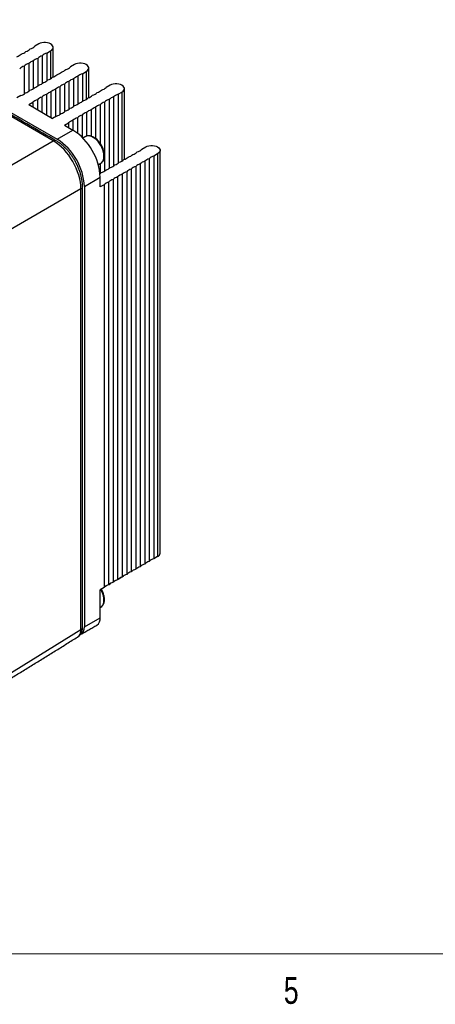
# Model space of a CAD drawing. Header units: millimetres. Extents: x 11 to 421, y 5 to 275.
# Tile 4 of 8: x 167 to 204, y 5 to 93. Entities that reach past the tile are written whole.
import ezdxf

# ---------------------------------------------------------------- set-up
doc = ezdxf.new("R2010")
doc.units = ezdxf.units.MM
doc.styles.add('SLDTEXTSTYLE0', font='TXT', dxfattribs={"width": 0.75})

msp = doc.modelspace()

# ---------------------------------------------------------------- linework, layer by layer
at = {"color": 7, "linetype": 'Continuous', "lineweight": 30}
for p, q in [((169.5465, 82.4824), (151.0767, 93.1448)), ((151.4247, 93.2963), (169.8932, 82.6347)), ((168.2603, 91.1291), (167.9068, 90.925)), ((168.9674, 90.3126), (169.321, 90.5167)), ((169.321, 90.5167), (169.321, 88.0342)), ((167.7621, 89.6168), (167.7621, 87.1373)), ((168.1639, 89.8488), (168.1639, 87.3693)), ((168.5657, 90.0807), (168.5657, 87.6012)), ((168.9674, 90.3126), (168.9674, 87.8331)), ((166.9586, 89.153), (166.9586, 86.6735)), ((167.3604, 89.3849), (167.3604, 86.9054)), ((171.4423, 89.2921), (171.0888, 89.088)), ((171.3459, 88.0119), (171.3459, 85.5324)), ((171.7477, 88.2438), (171.7477, 85.7643)), ((172.1494, 88.4757), (172.503, 88.6798)), ((172.1494, 88.4757), (172.1494, 85.9962)), ((172.503, 88.6798), (172.503, 86.1973)), ((169.7388, 87.0841), (169.7388, 84.6349)), ((170.1406, 87.3161), (170.1406, 84.8366)), ((170.5424, 87.548), (170.5424, 85.0685)), ((170.9441, 87.7799), (170.9441, 85.3004)), ((174.6243, 87.4552), (174.2707, 87.2511)), ((166.6693, 86.5368), (166.3158, 86.3327)), ((168.1318, 86.1564), (168.1318, 85.2843)), ((168.5335, 86.3883), (168.5335, 85.0524)), ((168.9353, 86.6203), (168.9353, 84.8204)), ((169.3371, 86.8522), (169.3371, 84.5885)), ((174.5279, 86.1749), (174.5279, 80.021)), ((174.9296, 86.4069), (174.9296, 80.2529)), ((175.3314, 86.6388), (175.685, 86.8429)), ((175.3314, 86.6388), (175.3314, 80.4849)), ((175.685, 86.8429), (175.685, 80.6859)), ((167.3764, 85.7204), (167.73, 85.9245)), ((167.3764, 85.7204), (169.4978, 84.4957)), ((167.73, 85.9245), (167.73, 85.5162)), ((172.9208, 85.2472), (172.9208, 82.9178)), ((173.3226, 85.4791), (173.3226, 82.7104)), ((173.7243, 85.7111), (173.7243, 82.2926)), ((174.1261, 85.943), (174.1261, 79.7891)), ((169.8513, 84.6998), (169.4978, 84.4957)), ((171.3137, 84.3195), (171.3137, 83.4474)), ((171.7155, 84.5514), (171.7155, 83.1757)), ((172.1173, 84.7833), (172.1173, 82.8233)), ((172.519, 85.0153), (172.519, 82.9134)), ((169.8932, 82.6347), (171.3074, 83.4511)), ((170.5584, 83.8834), (170.912, 84.0875)), ((170.5584, 83.8834), (171.3074, 83.4511)), ((170.912, 84.0875), (170.912, 83.6793)), ((161.9675, 78.1072), (169.5465, 82.4824)), ((177.4527, 81.7398), (177.8063, 81.9439)), ((178.1116, 80.8955), (178.1116, 44.9677)), ((178.8669, 81.3316), (178.5134, 81.1275)), ((178.5134, 81.1275), (178.5134, 45.1997)), ((178.8669, 81.3316), (178.8669, 45.4038)), ((173.7243, 80.4493), (173.7243, 79.5686)), ((176.5046, 79.9678), (176.5046, 44.04)), ((176.9063, 80.1997), (176.9063, 44.2719)), ((177.3081, 80.4317), (177.3081, 44.5039)), ((177.7099, 80.6636), (177.7099, 44.7358)), ((172.3262, 78.4206), (173.7404, 79.237)), ((173.7404, 78.3721), (173.7404, 79.237)), ((175.2993, 79.272), (175.2993, 43.3442)), ((175.701, 79.5039), (175.701, 43.5761)), ((176.1028, 79.7359), (176.1028, 43.8081)), ((172.0209, 78.1964), (164.442, 73.8212)), ((172.0209, 38.9045), (172.0209, 78.1964)), ((172.3262, 78.4206), (172.3262, 39.1297)), ((174.094, 78.5762), (173.7404, 78.3721)), ((174.094, 78.5762), (174.094, 42.6484)), ((174.4957, 78.8081), (174.4957, 42.8803)), ((174.8975, 79.0401), (174.8975, 43.1123)), ((178.8669, 45.4038), (178.5134, 45.1997)), ((174.9296, 43.1302), (174.9081, 43.1233)), ((174.9296, 43.1439), (174.9296, 43.1302)), ((175.3314, 43.3621), (175.3099, 43.3552)), ((175.685, 43.5662), (175.3314, 43.3621)), ((175.3314, 43.3758), (175.3314, 43.3621)), ((175.685, 43.571), (175.685, 43.5662)), ((174.094, 42.6484), (173.7404, 42.4443)), ((173.7404, 39.9461), (173.7404, 42.4443)), ((174.1261, 42.6663), (174.1046, 42.6594)), ((174.1261, 42.68), (174.1261, 42.6663)), ((174.5279, 42.8983), (174.5064, 42.8913)), ((174.5279, 42.9119), (174.5279, 42.8983)), ((172.3262, 39.1297), (173.7404, 39.9461)), ((164.442, 34.2184), (172.0209, 38.9045))]:
    msp.add_line(p, q, dxfattribs=at)
at = {"color": 7, "linetype": 'Continuous', "lineweight": 0}
msp.add_line((415.9568, 9.9587), (15.9068, 9.9587), dxfattribs=at)
at = {"color": 7, "linetype": 'Continuous', "lineweight": 30, "flags": 128}
for points in [[(169.321, 90.5167), (169.4257, 90.5925), (169.4986, 90.6799), (169.5359, 90.7744), (169.5359, 90.8714), (169.4986, 90.9659), (169.4257, 91.0533), (169.321, 91.1291), (169.1897, 91.1895), (169.0384, 91.2316), (168.8746, 91.2531), (168.7067, 91.2531), (168.543, 91.2316), (168.3916, 91.1895), (168.2603, 91.1291)], [(172.503, 88.6798), (172.6077, 88.7556), (172.6806, 88.843), (172.7179, 88.9375), (172.7179, 89.0345), (172.6806, 89.129), (172.6077, 89.2163), (172.503, 89.2921), (172.3717, 89.3526), (172.2204, 89.3947), (172.0566, 89.4162), (171.8887, 89.4162), (171.7249, 89.3947), (171.5736, 89.3526), (171.4423, 89.2921)], [(175.685, 86.8429), (175.7897, 86.9187), (175.8625, 87.0061), (175.8999, 87.1006), (175.8999, 87.1975), (175.8625, 87.2921), (175.7897, 87.3794), (175.685, 87.4552), (175.5536, 87.5157), (175.4023, 87.5577), (175.2386, 87.5793), (175.0707, 87.5793), (174.9069, 87.5577), (174.7556, 87.5157), (174.6243, 87.4552)], [(173.7915, 80.488), (173.7915, 80.488), (173.8906, 80.5648), (173.9703, 80.669), (174.0287, 80.7981), (174.0643, 80.9488), (174.0763, 81.1176), (174.0643, 81.3001), (174.0287, 81.492), (173.9703, 81.6884), (173.8906, 81.8847), (173.7915, 82.0758), (173.6755, 82.2572), (173.5454, 82.4244), (173.4045, 82.5732), (173.2561, 82.6999), (173.104, 82.8016), (172.9519, 82.8756), (172.8036, 82.9201), (172.6626, 82.934), (172.5325, 82.9171), (172.4166, 82.8696)], [(177.8063, 81.9439), (177.9376, 82.0043), (178.0889, 82.0464), (178.2526, 82.068), (178.4206, 82.068), (178.5843, 82.0464), (178.7356, 82.0043), (178.8669, 81.9439), (178.9716, 81.8681), (179.0445, 81.7807), (179.0819, 81.6862), (179.0819, 81.5892), (179.0445, 81.4947), (178.9716, 81.4074), (178.8669, 81.3316)], [(175.8267, 43.6802), (175.7897, 43.642), (175.685, 43.5662)], [(173.7915, 40.8858), (173.7915, 40.8858), (173.8906, 40.9626), (173.9703, 41.0668), (174.0287, 41.1958), (174.0643, 41.3466), (174.0763, 41.5153), (174.0643, 41.6979), (174.0287, 41.8897), (173.9703, 42.0862), (173.8906, 42.2824), (173.7915, 42.4736), (173.7914, 42.4737)]]:
    msp.add_lwpolyline(points, dxfattribs=at)
at = {"color": 7, "linetype": 'Continuous', "lineweight": 30}
for centre, radius, start, end in [((166.8491, 91.3652), 0.9392, 285.698431, 314.296192), ((167.2509, 91.5971), 0.9392, 285.698431, 314.296192), ((166.0456, 90.9013), 0.9392, 285.698431, 314.296192), ((166.4474, 91.1333), 0.9392, 285.698431, 314.296192), ((168.0163, 88.7127), 0.9392, 105.698431, 134.296192), ((168.418, 88.9447), 0.9392, 105.698431, 134.296192), ((168.8198, 89.1766), 0.9392, 105.698431, 134.296192), ((169.2216, 89.4085), 0.9392, 105.698431, 134.296192), ((167.2127, 88.2488), 0.9392, 105.698431, 134.296192), ((167.6145, 88.4808), 0.9392, 105.698431, 134.296192), ((170.0311, 89.5283), 0.9392, 285.698431, 314.296192), ((170.4329, 89.7602), 0.9392, 285.698431, 314.296192), ((168.4241, 88.6006), 0.9392, 285.698431, 314.296192), ((168.8258, 88.8325), 0.9392, 285.698431, 314.296192), ((169.2276, 89.0644), 0.9392, 285.698431, 314.296192), ((169.6294, 89.2964), 0.9392, 285.698431, 314.296192), ((171.6, 87.1077), 0.9392, 105.698431, 134.296192), ((172.0018, 87.3397), 0.9392, 105.698431, 134.296192), ((172.4035, 87.5716), 0.9392, 105.698431, 134.296192), ((166.817, 87.6728), 0.9392, 285.698431, 314.296192), ((167.2188, 87.9048), 0.9392, 285.698431, 314.296192), ((167.6205, 88.1367), 0.9392, 285.698431, 314.296192), ((168.0223, 88.3686), 0.9392, 285.698431, 314.296192), ((169.9929, 86.18), 0.9392, 105.698431, 134.296192), ((170.3947, 86.4119), 0.9392, 105.698431, 134.296192), ((170.7965, 86.6439), 0.9392, 105.698431, 134.296192), ((171.1982, 86.8758), 0.9392, 105.698431, 134.296192), ((173.2131, 87.6914), 0.9392, 285.698431, 314.296192), ((173.6149, 87.9233), 0.9392, 285.698431, 314.296192), ((166.4152, 87.4409), 0.9392, 285.698431, 314.296192), ((168.3859, 85.2523), 0.9392, 105.698431, 134.296192), ((168.7876, 85.4842), 0.9392, 105.698431, 134.296192), ((169.1894, 85.7161), 0.9392, 105.698431, 134.296192), ((169.5912, 85.9481), 0.9392, 105.698431, 134.296192), ((171.606, 86.7636), 0.9392, 285.698431, 314.296192), ((172.0078, 86.9956), 0.9392, 285.698431, 314.296192), ((172.4096, 87.2275), 0.9392, 285.698431, 314.296192), ((172.8113, 87.4594), 0.9392, 285.698431, 314.296192), ((174.782, 85.2708), 0.9392, 105.698431, 134.296192), ((175.1837, 85.5027), 0.9392, 105.698431, 134.296192), ((175.5855, 85.7347), 0.9392, 105.698431, 134.296192), ((170.4007, 86.0678), 0.9392, 285.698431, 314.296192), ((170.8025, 86.2998), 0.9392, 285.698431, 314.296192), ((171.2043, 86.5317), 0.9392, 285.698431, 314.296192), ((173.1749, 84.3431), 0.9392, 105.698431, 134.296192), ((173.5767, 84.575), 0.9392, 105.698431, 134.296192), ((173.9785, 84.8069), 0.9392, 105.698431, 134.296192), ((174.3802, 85.0389), 0.9392, 105.698431, 134.296192), ((169.5972, 85.604), 0.9392, 285.698431, 314.296192), ((169.999, 85.8359), 0.9392, 285.698431, 314.296192), ((171.5679, 83.4153), 0.9392, 105.698431, 134.296192), ((171.9696, 83.6473), 0.9392, 105.698431, 134.296192), ((172.3714, 83.8792), 0.9392, 105.698431, 134.296192), ((172.7732, 84.1111), 0.9392, 105.698431, 134.296192), ((168.4721, 79.0047), 5.2734, 2.524322, 57.475678), ((167.0579, 78.1883), 5.2734, 2.524322, 57.475678), ((169.687, 82.2788), 0.2473, 65.185299, 124.618933), ((176.7968, 82.412), 0.9392, 285.698431, 314.296192), ((175.1898, 81.4842), 0.9392, 285.698431, 314.296192), ((175.5915, 81.7162), 0.9392, 285.698431, 314.296192), ((175.9933, 81.9481), 0.9392, 285.698431, 314.296192), ((176.3951, 82.18), 0.9392, 285.698431, 314.296192), ((178.3657, 79.9914), 0.9392, 105.698431, 134.296192), ((178.7675, 80.2233), 0.9392, 105.698431, 134.296192), ((173.9845, 80.7884), 0.9392, 285.698431, 314.296192), ((174.3863, 81.0203), 0.9392, 285.698431, 314.296192), ((174.788, 81.2523), 0.9392, 285.698431, 314.296192), ((176.7587, 79.0637), 0.9392, 105.698431, 134.296192), ((177.1604, 79.2956), 0.9392, 105.698431, 134.296192), ((177.5622, 79.5275), 0.9392, 105.698431, 134.296192), ((177.964, 79.7595), 0.9392, 105.698431, 134.296192), ((173.3282, 80.1392), 0.704, 304.238635, 316.255268), ((173.5827, 80.5565), 0.9392, 285.698431, 314.296192), ((175.5534, 78.3679), 0.9392, 105.698431, 134.296192), ((175.9551, 78.5998), 0.9392, 105.698431, 134.296192), ((176.3569, 78.8317), 0.9392, 105.698431, 134.296192), ((171.9148, 78.4201), 0.2475, 295.385356, 354.66854), ((174.7498, 77.904), 0.9392, 105.698431, 134.296192), ((175.1516, 78.1359), 0.9392, 105.698431, 134.296192), ((178.7194, 45.7415), 0.3686, 293.599171, 355.080688), ((178.3657, 44.0636), 0.9392, 105.698431, 134.296192), ((178.7675, 44.2955), 0.9392, 105.698431, 134.296192), ((176.7587, 43.1359), 0.9392, 105.698431, 134.296192), ((177.1604, 43.3678), 0.9392, 105.698431, 134.296192), ((177.5622, 43.5997), 0.9392, 105.698431, 134.296192), ((177.964, 43.8317), 0.9392, 105.698431, 134.296192), ((175.1516, 42.2081), 0.9392, 105.698431, 134.296192), ((175.5534, 42.4401), 0.9392, 105.698431, 134.296192), ((175.4699, 42.6076), 0.7517, 119.704613, 135.948742), ((175.9551, 42.672), 0.9392, 105.698431, 134.296192), ((176.3569, 42.9039), 0.9392, 105.698431, 134.296192), ((174.7498, 41.9762), 0.9392, 105.698431, 134.296192), ((174.6663, 42.1437), 0.7517, 119.704613, 135.948742), ((175.0681, 42.3756), 0.7517, 119.704613, 135.948742), ((173.0379, 39.8666), 0.707, 304.861246, 6.450934), ((171.6465, 39.0456), 0.6849, 298.008358, 7.048254), ((171.9148, 39.1282), 0.2475, 295.38794, 354.638035)]:
    msp.add_arc(centre, radius, start, end, dxfattribs=at)
for centre, major_axis, ratio, start_param, end_param in [((169.5396, 79.621), (-1.7499, 3.0312), 0.5803856, 3.9272246, 5.4977164), ((170.9541, 39.5136), (-0.7631, 1.2916), 0.5772844, 3.1532274, 3.9211051)]:
    msp.add_ellipse(centre, major_axis=major_axis, ratio=ratio, start_param=start_param, end_param=end_param, dxfattribs=at)
for points in [[(169.7903, 82.5036), (151.3205, 93.166)], [(169.5407, 88.1804), (169.5407, 90.8229)], [(172.7226, 86.3435), (172.7226, 88.986)], [(175.9046, 80.8321), (175.9046, 87.1491)], [(172.4166, 82.8696), (172.197, 82.7429)], [(179.0866, 45.7099), (179.0866, 81.6377)], [(173.572, 80.3613), (173.7915, 80.488)], [(172.1613, 39.1051), (172.1613, 78.3969)], [(173.7404, 40.8563), (173.7915, 40.8858)], [(172.0278, 38.4701), (173.442, 39.2865)], [(164.1443, 33.5394), (171.7258, 38.2272)]]:
    msp.add_open_spline(points, degree=1, dxfattribs=at)
for points, knots in [([(173.773, 80.4819), (173.7871, 80.4883), (173.8408, 80.5126), (173.9183, 80.5826), (174.0013, 80.6874), (174.063, 80.8141), (174.104, 80.959), (174.1228, 81.121), (174.1188, 81.2965), (174.092, 81.4808), (174.0432, 81.6694), (173.974, 81.858), (173.886, 82.0426), (173.7813, 82.2192), (173.6619, 82.3843), (173.5303, 82.5342), (173.3889, 82.6658), (173.2403, 82.776), (173.0869, 82.8619), (172.9316, 82.9206), (172.778, 82.9499), (172.6315, 82.9462), (172.512, 82.9201), (172.4495, 82.8841), (172.4266, 82.871)], [0, 0, 0, 0, 0.0157134, 0.0601551, 0.1045104, 0.1496868, 0.1962242, 0.2440207, 0.2925615, 0.341318, 0.3899894, 0.4385326, 0.4869808, 0.5353965, 0.5838494, 0.6323956, 0.6811145, 0.7300789, 0.779329, 0.8288036, 0.8780581, 0.9263878, 0.9731372, 1, 1, 1, 1]), ([(172.1613, 78.3969), (172.1606, 78.4481), (172.1586, 78.5941), (172.1368, 78.8415), (172.0892, 79.1393), (172.0191, 79.4405), (171.9279, 79.7426), (171.8163, 80.0432), (171.6856, 80.3399), (171.537, 80.6303), (171.3717, 80.9122), (171.191, 81.1833), (170.9963, 81.4415), (170.789, 81.6845), (170.5706, 81.9103), (170.3425, 82.1171), (170.106, 82.3025), (169.9205, 82.4271), (169.8143, 82.4895), (169.7903, 82.5036)], [0, 0, 0, 0, 0.0342182, 0.097739, 0.1611404, 0.2244042, 0.2875055, 0.3504572, 0.4132925, 0.4760553, 0.5387948, 0.6015608, 0.6643911, 0.7273394, 0.7904588, 0.8537983, 0.9173967, 0.9812708, 1, 1, 1, 1]), ([(173.773, 40.8797), (173.7871, 40.886), (173.8408, 40.9104), (173.9183, 40.9804), (174.0013, 41.0852), (174.063, 41.2118), (174.104, 41.3568), (174.1228, 41.5188), (174.1188, 41.6942), (174.0919, 41.8786), (174.0434, 42.0673), (173.9734, 42.2554), (173.9062, 42.4027), (173.8576, 42.4827), (173.8445, 42.5044)], [0, 0, 0, 0, 0.0311186, 0.1191305, 0.2069712, 0.2964381, 0.3886002, 0.4832558, 0.5793854, 0.6759423, 0.7723305, 0.868465, 0.9644113, 1, 1, 1, 1]), ([(171.7246, 38.2296), (171.7348, 38.2349), (171.7918, 38.2647), (171.8793, 38.3444), (171.9817, 38.464), (172.0609, 38.6026), (172.1181, 38.7559), (172.1546, 38.9241), (172.159, 39.0438), (172.1613, 39.1051)], [0, 0, 0, 0, 0.0338384, 0.1897606, 0.3439157, 0.4993638, 0.6590903, 0.8255126, 1, 1, 1, 1])]:
    msp.add_open_spline(points, degree=3, knots=knots, dxfattribs=at)

# ---------------------------------------------------------------- texts
at = {"color": 7, "linetype": 'Continuous', "lineweight": 0, "insert": (190.1219, 7.8889), "char_height": 2.3813, "attachment_point": 1, "style": 'SLDTEXTSTYLE0'}
msp.add_mtext('5', dxfattribs=at)

doc.saveas('drawing.dxf')
